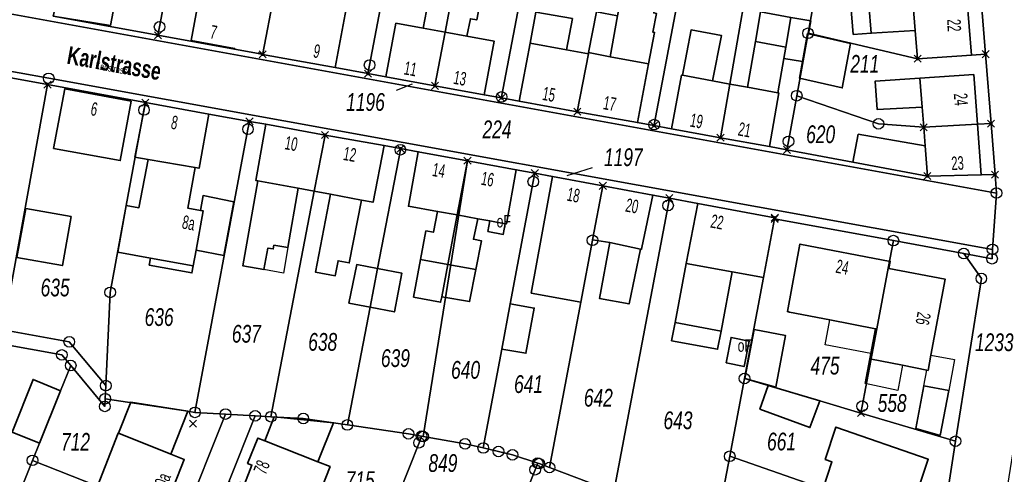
# Model space of a CAD drawing. Header units: metres. Extents: x 339653 to 341672, y 5744753 to 5747397.
# Tile 37 of 256: x 340695 to 340834, y 5745270 to 5745334. Entities that reach past the tile are written whole.
import ezdxf

# ---------------------------------------------------------------- set-up
doc = ezdxf.new("R2010")
doc.units = ezdxf.units.M
doc.header["$LTSCALE"] = 0.03
doc.header["$PDMODE"] = 3
doc.header["$PDSIZE"] = 0.5
for name, color, linetype, lineweight in [('B-Gebäude', 15, 'Continuous', 35), ('Flurstücke_Grenzpunkte', 7, 'Continuous', 25), ('Gewässer', 7, 'Continuous', 25), ('Lagebezeichnungen', 7, 'Continuous', 25), ('Netzpunkte', 7, 'Continuous', 25), ('Siedlung', 7, 'Continuous', 25), ('Siedlungsflächen - Bauwerke u. Einrichtungen', 7, 'Continuous', 25), ('Verkehr', 7, 'Continuous', 25)]:
    doc.layers.add(name, color=color, linetype=linetype, lineweight=lineweight)
doc.styles.add('Flurstücksnummer - K 10 700', font='ariali.ttf', dxfattribs={"width": 0.7})
doc.styles.add('Hausnummern NRW', font='arial.ttf', dxfattribs={"width": 0.595})
doc.styles.add('Name - Bauwerken u. Einrichtungen - F 10', font='arialbd.ttf', dxfattribs={"width": 0.7})
doc.styles.add('Sonstiger Text_ Bezeichnung - N 7 380', font='arial.ttf', dxfattribs={"width": 0.7})
doc.styles.add('Textart 8113', font='arial.ttf', dxfattribs={"width": 0.7})

# ---------------------------------------------------------------- blocks, each defined once
blk = doc.blocks.new('Grenzpunkt. Abmarkung nach Quellenlage nicht zu spezifizieren')
at = {"lineweight": -2}
blk.add_hatch(color=256, dxfattribs=at).paths.add_polyline_path([(0, 0.165, -1), (0, -0.165, -1)], flags=0)
blk.add_point((0, 0), dxfattribs=at)
blk = doc.blocks.new('Grenzpunkt mit Abmarkung (Marke)')
at = {"lineweight": -2}
blk.add_circle((0, 0), 0.499, dxfattribs=at)

msp = doc.modelspace()

# ---------------------------------------------------------------- linework, layer by layer
at = {"layer": 'B-Gebäude'}
for points in [[(340699.89, 5745334.816), (340699.918, 5745334.964), (340701.336, 5745342.367), (340701.367, 5745342.528), (340703.37, 5745342.168), (340703.341, 5745342.011), (340708.23, 5745341.145), (340709.374, 5745340.942), (340707.956, 5745333.497)], [(340752.321, 5745339.794), (340752.934, 5745343.001), (340756.886, 5745342.262), (340756.559, 5745340.539), (340756.279, 5745339.062), (340755.045, 5745332.553), (340751.978, 5745333.116), (340752.445, 5745335.576), (340751.548, 5745335.748)], [(340725.405, 5745330.154), (340725.428, 5745330.283), (340719.331, 5745331.407), (340720.83, 5745339.535), (340720.948, 5745339.513), (340726.627, 5745338.479), (340730.956, 5745337.692), (340729.401, 5745329.578), (340728.807, 5745329.665), (340728.784, 5745329.537)], [(340755.045, 5745332.553), (340756.279, 5745339.062), (340760.254, 5745338.327), (340759.5, 5745334.284), (340758.603, 5745334.452), (340758.123, 5745331.989)], [(340778.279, 5745329.109), (340779.327, 5745334.868), (340780.136, 5745339.31), (340783.917, 5745338.703), (340784.854, 5745338.552), (340785.022, 5745338.525), (340784.413, 5745335.266), (340784.779, 5745335.2), (340784.261, 5745332.563), (340784.516, 5745332.514), (340783.677, 5745328.081)], [(340729.373, 5745329.43), (340729.401, 5745329.578), (340730.956, 5745337.692), (340735.412, 5745336.881), (340741.121, 5745335.841), (340739.584, 5745327.564)], [(340814.678, 5745336.473), (340815.006, 5745332.397), (340812.482, 5745332.231), (340812.142, 5745336.3)], [(340815.006, 5745332.397), (340814.678, 5745336.473), (340820.891, 5745336.898), (340821.216, 5745332.806)], [(340821.216, 5745332.806), (340820.891, 5745336.898), (340828.483, 5745337.416), (340829.106, 5745329.328), (340821.533, 5745328.814)], [(340766.998, 5745331.009), (340767.824, 5745335.394), (340772.966, 5745334.472), (340772.125, 5745330.086)], [(340778.279, 5745329.109), (340775.238, 5745329.689), (340776.338, 5745335.424), (340779.327, 5745334.868)], [(340798.716, 5745331.223), (340799.454, 5745335.421), (340803.719, 5745334.622), (340802.992, 5745330.44)], [(340746.689, 5745326.268), (340748.116, 5745333.823), (340751.978, 5745333.116), (340755.045, 5745332.553), (340753.615, 5745325.009)], [(340802.715, 5745328.841), (340802.992, 5745330.44), (340803.719, 5745334.622), (340806.493, 5745334.138), (340806.178, 5745332.343), (340806.059, 5745332.365), (340805.334, 5745328.424)], [(340753.615, 5745325.009), (340755.045, 5745332.553), (340758.123, 5745331.989), (340761.961, 5745331.284), (340760.539, 5745323.75)], [(340788.453, 5745326.484), (340789.67, 5745332.88), (340793.936, 5745332.098), (340792.685, 5745325.71)], [(340806.178, 5745332.343), (340812.113, 5745330.986), (340810.939, 5745324.705), (340804.903, 5745326.099), (340805.334, 5745328.424), (340806.059, 5745332.365)], [(340765.46, 5745322.856), (340766.998, 5745331.009), (340772.125, 5745330.086), (340775.208, 5745329.532), (340773.642, 5745321.369)], [(340797.587, 5745324.813), (340798.716, 5745331.223), (340802.992, 5745330.44), (340802.715, 5745328.841), (340801.878, 5745324.028)], [(340773.642, 5745321.369), (340775.208, 5745329.532), (340775.238, 5745329.689), (340778.279, 5745329.109), (340783.677, 5745328.081), (340782.116, 5745319.828)], [(340822.179, 5745322.014), (340821.854, 5745326.073), (340829.431, 5745326.579), (340829.961, 5745319.589), (340822.406, 5745319.172)], [(340786.891, 5745318.961), (340788.326, 5745326.508), (340788.453, 5745326.484), (340792.685, 5745325.71), (340795.122, 5745325.264), (340793.804, 5745317.704)], [(340793.804, 5745317.704), (340795.122, 5745325.264), (340797.587, 5745324.813), (340801.878, 5745324.028), (340802.006, 5745324.005), (340800.705, 5745316.449)], [(340821.854, 5745326.073), (340822.179, 5745322.014), (340815.871, 5745321.656), (340815.549, 5745325.651)], [(340699.926, 5745316.188), (340701.525, 5745324.563), (340710.863, 5745322.848), (340709.338, 5745314.477)], [(340719.878, 5745313.501), (340713.249, 5745314.617), (340711.389, 5745314.962), (340712.867, 5745322.644), (340721.794, 5745321.034), (340720.43, 5745313.402)], [(340728.709, 5745311.631), (340728.396, 5745311.698), (340729.811, 5745319.589), (340738.147, 5745318.086), (340736.629, 5745310.181), (340734.35, 5745310.608)], [(340822.603, 5745316.551), (340822.406, 5745319.172), (340829.961, 5745319.589), (340830.495, 5745312.47), (340822.922, 5745312.303)], [(340736.629, 5745310.181), (340738.147, 5745318.086), (340746.463, 5745316.587), (340744.908, 5745308.628), (340743.27, 5745308.936), (340738.928, 5745309.75)], [(340812.445, 5745314.264), (340813.179, 5745318.2), (340822.603, 5745316.551), (340822.922, 5745312.303)], [(340753.979, 5745307.327), (340749.892, 5745308.065), (340751.261, 5745315.722), (340758.194, 5745314.472), (340756.745, 5745306.828)], [(340713.576, 5745300.768), (340708.993, 5745301.611), (340710.179, 5745308.166), (340711.95, 5745307.837), (340713.249, 5745314.617), (340719.878, 5745313.501), (340718.825, 5745307.804), (340720.608, 5745307.481), (340721.011, 5745307.408), (340720.008, 5745301.874), (340719.606, 5745299.658)], [(340756.745, 5745306.828), (340758.194, 5745314.472), (340765.052, 5745313.198), (340763.667, 5745305.579), (340763.51, 5745305.607), (340761.346, 5745305.998), (340759.636, 5745306.306)], [(340728.709, 5745311.631), (340734.35, 5745310.608), (340732.936, 5745302.264), (340730.959, 5745302.573), (340730.866, 5745302.048), (340730.116, 5745302.177), (340729.56, 5745299.143), (340726.573, 5745299.68)], [(340774.14, 5745294.56), (340767.168, 5745295.834), (340770.18, 5745312.246), (340777.244, 5745310.934), (340775.804, 5745303.34), (340775.792, 5745303.272)], [(340775.804, 5745303.34), (340777.244, 5745310.934), (340784.288, 5745309.626), (340782.738, 5745302.24), (340782.685, 5745301.985), (340782.558, 5745302.012), (340778.233, 5745302.955)], [(340720.008, 5745301.874), (340721.011, 5745307.408), (340720.608, 5745307.481), (340720.985, 5745309.564), (340725.337, 5745308.701), (340723.926, 5745301.12)], [(340738.928, 5745309.75), (340743.27, 5745308.936), (340741.549, 5745300.093), (340739.996, 5745300.395), (340739.587, 5745298.278), (340736.811, 5745298.777)], [(340694.797, 5745300.864), (340696.033, 5745307.758), (340702.414, 5745306.616), (340701.19, 5745299.71)], [(340751.598, 5745300.556), (340752.354, 5745304.585), (340753.397, 5745304.39), (340753.979, 5745307.327), (340756.745, 5745306.828), (340755.425, 5745299.861)], [(340795.457, 5745298.829), (340788.99, 5745300.019), (340790.591, 5745308.455), (340801.453, 5745306.439), (340801.424, 5745306.285), (340799.86, 5745298.02)], [(340755.425, 5745299.861), (340756.745, 5745306.828), (340759.636, 5745306.306), (340759.03, 5745303.405), (340760.176, 5745303.177), (340759.376, 5745299.144)], [(340763.51, 5745305.607), (340763.235, 5745304.084), (340761.079, 5745304.513), (340761.346, 5745305.998)], [(340778.233, 5745302.955), (340782.558, 5745302.012), (340780.943, 5745294.313), (340776.767, 5745295.1)], [(340815.791, 5745290.791), (340815.635, 5745290.821), (340809.195, 5745292.071), (340803.531, 5745293.17), (340803.227, 5745293.229), (340804.984, 5745302.724), (340817.686, 5745300.298), (340817.5, 5745299.315), (340817.4, 5745299.334)], [(340713.576, 5745300.768), (340719.606, 5745299.658), (340719.427, 5745298.674), (340713.405, 5745299.781)], [(340754.567, 5745295.333), (340754.42, 5745294.556), (340750.61, 5745295.286), (340751.598, 5745300.556), (340755.425, 5745299.861)], [(340745.535, 5745299.301), (340744.487, 5745293.863), (340741.521, 5745294.434), (340742.608, 5745299.853)], [(340744.487, 5745293.863), (340745.535, 5745299.301), (340748.952, 5745298.657), (340747.923, 5745293.2)], [(340754.567, 5745295.333), (340755.425, 5745299.861), (340759.376, 5745299.144), (340758.485, 5745294.651)], [(340787.409, 5745291.681), (340788.99, 5745300.019), (340795.457, 5745298.829), (340793.884, 5745290.488)], [(340817.5, 5745299.315), (340825.434, 5745297.795), (340823.424, 5745287.109), (340823.02, 5745284.962), (340822.825, 5745285.001), (340819.427, 5745285.675), (340814.827, 5745286.588), (340814.967, 5745287.325), (340815.635, 5745290.821), (340815.791, 5745290.791), (340817.4, 5745299.334)], [(340763.03, 5745287.938), (340764.225, 5745294.308), (340767.596, 5745293.723), (340766.409, 5745287.364)], [(340787.409, 5745291.681), (340793.884, 5745290.488), (340793.402, 5745287.929), (340786.923, 5745289.124)], [(340797.229, 5745283.805), (340798.535, 5745290.7), (340802.928, 5745289.873), (340801.594, 5745282.583)], [(340794.606, 5745286.015), (340795.298, 5745289.603), (340797.849, 5745289.071), (340797.121, 5745285.486)], [(340697.959, 5745274.726), (340694.105, 5745276.281), (340697.062, 5745283.685), (340700.932, 5745282.1)], [(340807.776, 5745280.666), (340806.392, 5745276.922), (340799.347, 5745279.517), (340800.534, 5745282.818)], [(340821.301, 5745276.777), (340822.416, 5745282.793), (340825.912, 5745282.115), (340824.7, 5745275.798)], [(340716.433, 5745273.18), (340709.101, 5745276.121), (340710.805, 5745280.485), (340718.848, 5745279.205)], [(340729.667, 5745275.036), (340730.999, 5745278.408), (340739.356, 5745277.582), (340737.116, 5745272.102)], [(340808.239, 5745268.322), (340809.492, 5745272.11), (340808.545, 5745272.422), (340810.047, 5745276.991), (340823.046, 5745272.443), (340820.236, 5745264.169)], [(340706.111, 5745268.676), (340709.046, 5745276.144), (340709.101, 5745276.121), (340716.433, 5745273.18), (340718.338, 5745272.43), (340715.409, 5745264.985)], [(340734.861, 5745265.178), (340727.372, 5745268.152), (340726.008, 5745268.694), (340726.206, 5745269.195), (340726.8, 5745268.959), (340727.858, 5745271.631), (340727.264, 5745271.867), (340728.674, 5745275.429), (340729.667, 5745275.036), (340737.116, 5745272.102), (340738.867, 5745271.411), (340736.2, 5745264.651)]]:
    msp.add_lwpolyline(points, close=True, dxfattribs=at)
at = {"layer": 'Flurstücke_Grenzpunkte', "color": 83}
for p, q in [((340748.227, 5745324.408), (340750.446, 5745325.274)), ((340775.748, 5745313.485), (340772.193, 5745312.317))]:
    msp.add_line(p, q, dxfattribs=at)
for points in [[(340714.64, 5745332.122), (340699.89, 5745334.816), (340699.918, 5745334.964), (340701.336, 5745342.367), (340701.367, 5745342.528), (340705, 5745361.49), (340719.703, 5745358.646), (340714.868, 5745333.313)], [(340725.405, 5745330.154), (340714.64, 5745332.122), (340714.868, 5745333.313), (340719.703, 5745358.646), (340725.576, 5745357.509), (340734.47, 5745356.028), (340730.956, 5745337.692), (340729.401, 5745329.578), (340729.373, 5745329.43), (340728.784, 5745329.537)], [(340739.584, 5745327.564), (340729.373, 5745329.43), (340729.401, 5745329.578), (340730.956, 5745337.692), (340734.47, 5745356.028), (340749.292, 5745353.56), (340744.421, 5745327.93), (340744.191, 5745326.722)], [(340746.689, 5745326.268), (340744.191, 5745326.722), (340744.421, 5745327.93), (340749.292, 5745353.56), (340758.729, 5745351.988), (340758.549, 5745351.038), (340756.886, 5745342.262), (340756.559, 5745340.539), (340756.279, 5745339.062), (340755.045, 5745332.553), (340753.615, 5745325.009)], [(340760.539, 5745323.75), (340753.615, 5745325.009), (340755.045, 5745332.553), (340756.279, 5745339.062), (340756.559, 5745340.539), (340756.886, 5745342.262), (340758.549, 5745351.038), (340758.729, 5745351.988), (340759.667, 5745351.831), (340764.061, 5745351.112), (340768.12, 5745350.447), (340767.941, 5745349.506), (340762.994, 5745323.445), (340762.968, 5745323.309)], [(340765.46, 5745322.856), (340762.968, 5745323.309), (340762.994, 5745323.445), (340767.941, 5745349.506), (340768.12, 5745350.447), (340778.883, 5745348.686), (340778.858, 5745348.559), (340778.729, 5745347.886), (340776.338, 5745335.424), (340775.238, 5745329.689), (340775.208, 5745329.532), (340773.642, 5745321.369)], [(340782.116, 5745319.828), (340773.642, 5745321.369), (340775.208, 5745329.532), (340775.238, 5745329.689), (340776.338, 5745335.424), (340778.729, 5745347.886), (340778.858, 5745348.559), (340778.883, 5745348.686), (340789.655, 5745346.923), (340789.53, 5745346.263), (340789.061, 5745343.788), (340788.173, 5745339.101), (340784.468, 5745319.549), (340784.44, 5745319.406)], [(340786.891, 5745318.961), (340784.44, 5745319.406), (340784.468, 5745319.549), (340788.173, 5745339.101), (340789.061, 5745343.788), (340789.53, 5745346.263), (340789.655, 5745346.923), (340793.605, 5745346.276), (340794.888, 5745346.066), (340798.671, 5745345.616), (340798.548, 5745344.907), (340795.122, 5745325.264), (340793.804, 5745317.704)], [(340800.705, 5745316.449), (340793.804, 5745317.704), (340795.122, 5745325.264), (340798.548, 5745344.907), (340798.671, 5745345.616), (340808.316, 5745344.466), (340806.127, 5745332.4), (340804.534, 5745323.62), (340803.367, 5745317.188), (340803.152, 5745316.004)], [(340821.533, 5745328.814), (340806.127, 5745332.4), (340808.316, 5745344.466), (340828.122, 5745342.103), (340830.123, 5745341.864), (340831.104, 5745329.464), (340829.106, 5745329.328)], [(340682.522, 5745329.093), (340662.503, 5745332.718), (340663.848, 5745340.607), (340832.651, 5745309.924), (340832.073, 5745301.993), (340699.263, 5745326.062)], [(340816.031, 5745319.664), (340804.534, 5745323.62), (340806.127, 5745332.4), (340821.533, 5745328.814), (340829.106, 5745329.328), (340831.104, 5745329.464), (340831.877, 5745319.694), (340829.961, 5745319.589), (340822.406, 5745319.172)], [(340692.86, 5745290.658), (340675.804, 5745293.733), (340682.359, 5745328.248), (340699.1, 5745325.173)], [(340702.16, 5745288.982), (340692.86, 5745290.658), (340699.1, 5745325.173), (340712.867, 5745322.644), (340712.674, 5745321.604), (340710.179, 5745308.166), (340707.91, 5745295.941), (340707.305, 5745282.817)], [(340718.848, 5745279.205), (340707.22, 5745280.97), (340707.305, 5745282.817), (340707.91, 5745295.941), (340710.179, 5745308.166), (340712.674, 5745321.604), (340712.867, 5745322.644), (340721.794, 5745321.034), (340727.516, 5745320.003), (340727.311, 5745318.907), (340719.841, 5745279.054)], [(340812.445, 5745314.264), (340803.152, 5745316.004), (340803.367, 5745317.188), (340804.534, 5745323.62), (340816.031, 5745319.664), (340822.406, 5745319.172), (340829.961, 5745319.589), (340831.877, 5745319.694), (340832.446, 5745312.513), (340830.495, 5745312.47), (340822.922, 5745312.303)], [(340728.312, 5745278.571), (340724.142, 5745278.809), (340719.841, 5745279.054), (340727.311, 5745318.907), (340727.516, 5745320.003), (340729.811, 5745319.589), (340738.147, 5745318.086), (340736.629, 5745310.181), (340730.535, 5745278.444)], [(340741.291, 5745277.28), (340735.093, 5745278.184), (340730.535, 5745278.444), (340736.629, 5745310.181), (340738.147, 5745318.086), (340746.463, 5745316.587), (340748.786, 5745316.168), (340748.755, 5745316.009), (340745.535, 5745299.301), (340744.487, 5745293.863)], [(340749.896, 5745276.027), (340741.291, 5745277.28), (340744.487, 5745293.863), (340745.535, 5745299.301), (340748.755, 5745316.009), (340748.786, 5745316.168), (340751.261, 5745315.722), (340758.194, 5745314.472), (340751.963, 5745275.664), (340751.741, 5745275.704)], [(340760.421, 5745274.037), (340757.859, 5745274.63), (340751.963, 5745275.664), (340758.194, 5745314.472), (340765.052, 5745313.198), (340767.678, 5745312.711), (340767.455, 5745311.522), (340764.225, 5745294.308), (340763.03, 5745287.938)], [(340764.537, 5745273.084), (340762.556, 5745273.543), (340760.421, 5745274.037), (340763.03, 5745287.938), (340764.225, 5745294.308), (340767.455, 5745311.522), (340767.678, 5745312.711), (340770.18, 5745312.246), (340777.244, 5745310.934), (340775.804, 5745303.34), (340775.792, 5745303.272), (340774.14, 5745294.56), (340769.73, 5745271.3), (340768.293, 5745271.841), (340768.081, 5745271.912)], [(340778.777, 5745267.888), (340769.73, 5745271.3), (340774.14, 5745294.56), (340775.792, 5745303.272), (340775.804, 5745303.34), (340777.244, 5745310.934), (340784.288, 5745309.626), (340786.617, 5745309.194), (340786.423, 5745308.169)], [(340793.053, 5745262.061), (340783.576, 5745265.93), (340778.777, 5745267.888), (340786.423, 5745308.169), (340786.617, 5745309.194), (340790.591, 5745308.455), (340801.453, 5745306.439), (340801.424, 5745306.285), (340799.86, 5745298.02), (340797.172, 5745283.818), (340795.1, 5745272.87), (340793.807, 5745266.044)], [(340800.534, 5745282.818), (340797.172, 5745283.818), (340799.86, 5745298.02), (340801.424, 5745306.285), (340818.132, 5745303.222), (340817.4, 5745299.334), (340815.791, 5745290.791), (340813.746, 5745279.928), (340813.562, 5745278.947), (340807.776, 5745280.666)], [(340826.875, 5745274.989), (340813.562, 5745278.947), (340813.746, 5745279.928), (340815.791, 5745290.791), (340817.4, 5745299.334), (340818.132, 5745303.222), (340828.033, 5745301.407), (340830.509, 5745297.897)], [(340657.194, 5745295.115), (340657.518, 5745297.028), (340675.804, 5745293.733), (340692.86, 5745290.658), (340702.16, 5745288.982), (340707.305, 5745282.817), (340707.22, 5745280.97), (340707.168, 5745279.889), (340702.363, 5745285.648), (340701.119, 5745287.139), (340683.421, 5745290.353), (340676.977, 5745291.523), (340669.068, 5745292.959)], [(340673.062, 5745266.251), (340673.259, 5745266.71), (340683.421, 5745290.353), (340701.119, 5745287.139), (340702.363, 5745285.648), (340700.932, 5745282.1), (340697.959, 5745274.726), (340696.981, 5745272.301), (340691.575, 5745258.898), (340676.447, 5745264.777)], [(340706.111, 5745268.676), (340696.981, 5745272.301), (340697.959, 5745274.726), (340700.932, 5745282.1), (340702.363, 5745285.648), (340707.168, 5745279.889), (340707.22, 5745280.97), (340718.848, 5745279.205), (340719.841, 5745279.054), (340724.142, 5745278.809), (340718.204, 5745263.875), (340715.409, 5745264.985)], [(340806.785, 5745268.825), (340795.1, 5745272.87), (340797.172, 5745283.818), (340800.534, 5745282.818), (340807.776, 5745280.666), (340813.562, 5745278.947), (340826.875, 5745274.989), (340824.946, 5745262.538), (340820.236, 5745264.169), (340808.239, 5745268.322)], [(340712.62, 5745250.541), (340713.397, 5745251.791), (340718.204, 5745263.875), (340724.142, 5745278.809), (340728.312, 5745278.571), (340724.627, 5745269.263), (340720.839, 5745259.695), (340717.131, 5745250.331), (340716.824, 5745248.873)], [(340745.879, 5745260.834), (340724.627, 5745269.263), (340728.312, 5745278.571), (340730.535, 5745278.444), (340735.093, 5745278.184), (340741.291, 5745277.28), (340749.896, 5745276.027), (340751.741, 5745275.704), (340751.375, 5745274.775), (340747.037, 5745263.774)], [(340767.714, 5745270.982), (340762.487, 5745257.717), (340752.103, 5745261.788), (340747.121, 5745263.742), (340747.037, 5745263.774), (340751.375, 5745274.775), (340751.741, 5745275.704), (340751.963, 5745275.664), (340757.859, 5745274.63), (340760.421, 5745274.037), (340762.556, 5745273.543), (340764.537, 5745273.084), (340768.081, 5745271.912)], [(340801.124, 5745258.816), (340793.053, 5745262.061), (340793.807, 5745266.044), (340795.1, 5745272.87), (340806.785, 5745268.825), (340808.239, 5745268.322), (340820.236, 5745264.169), (340824.946, 5745262.538), (340823.006, 5745250.017), (340805.768, 5745256.949)], [(340691.575, 5745258.898), (340696.981, 5745272.301), (340706.111, 5745268.676), (340715.409, 5745264.985), (340718.204, 5745263.875), (340713.397, 5745251.791), (340712.62, 5745250.541)], [(340753.294, 5745234.391), (340762.487, 5745257.717), (340767.714, 5745270.982), (340768.081, 5745271.912), (340768.293, 5745271.841), (340769.73, 5745271.3), (340778.777, 5745267.888), (340783.576, 5745265.93), (340780.654, 5745258.522), (340780.086, 5745257.081), (340777.681, 5745250.983), (340776.669, 5745248.419), (340773.252, 5745239.757), (340768.719, 5745228.265)]]:
    msp.add_lwpolyline(points, close=True, dxfattribs=at)
for points in [[(340836.549, 5745283.423), (340832.59, 5745258.881), (340831.818, 5745254.095), (340827.668, 5745228.37), (340825.816, 5745223.692), (340819.93, 5745230.505), (340820.014, 5745231.035), (340821.492, 5745240.414), (340823.006, 5745250.017), (340824.946, 5745262.538), (340826.875, 5745274.989), (340830.509, 5745297.897), (340828.033, 5745301.407), (340832.02, 5745300.675), (340832.073, 5745301.993), (340832.651, 5745309.924), (340832.446, 5745312.513), (340831.877, 5745319.694), (340831.104, 5745329.464), (340830.123, 5745341.864)], [(340699.89, 5745334.816), (340714.64, 5745332.122), (340725.405, 5745330.154), (340728.784, 5745329.537), (340729.373, 5745329.43), (340739.584, 5745327.564), (340744.191, 5745326.722), (340746.689, 5745326.268), (340753.615, 5745325.009), (340760.539, 5745323.75), (340762.968, 5745323.309), (340765.46, 5745322.856), (340773.642, 5745321.369), (340782.116, 5745319.828), (340784.44, 5745319.406), (340786.891, 5745318.961), (340793.804, 5745317.704), (340800.705, 5745316.449), (340803.152, 5745316.004), (340812.445, 5745314.264), (340822.922, 5745312.303), (340830.495, 5745312.47), (340832.446, 5745312.513), (340832.651, 5745309.924), (340663.848, 5745340.607)], [(340682.522, 5745329.093), (340699.263, 5745326.062), (340832.073, 5745301.993), (340832.02, 5745300.675), (340828.033, 5745301.407), (340818.132, 5745303.222), (340801.424, 5745306.285), (340801.453, 5745306.439), (340790.591, 5745308.455), (340786.617, 5745309.194), (340784.288, 5745309.626), (340777.244, 5745310.934), (340770.18, 5745312.246), (340767.678, 5745312.711), (340765.052, 5745313.198), (340758.194, 5745314.472), (340751.261, 5745315.722), (340748.786, 5745316.168), (340746.463, 5745316.587), (340738.147, 5745318.086), (340729.811, 5745319.589), (340727.516, 5745320.003), (340721.794, 5745321.034), (340712.867, 5745322.644), (340699.1, 5745325.173), (340682.359, 5745328.248)], [(340692.86, 5745290.658), (340702.16, 5745288.982)], [(340702.16, 5745288.982), (340707.305, 5745282.817)], [(340707.22, 5745280.97), (340707.305, 5745282.817)], [(340707.22, 5745280.97), (340718.848, 5745279.205)], [(340718.848, 5745279.205), (340719.841, 5745279.054)], [(340719.841, 5745279.054), (340724.142, 5745278.809)], [(340724.142, 5745278.809), (340728.312, 5745278.571)], [(340728.312, 5745278.571), (340730.535, 5745278.444)], [(340730.535, 5745278.444), (340735.093, 5745278.184)], [(340735.093, 5745278.184), (340741.291, 5745277.28)], [(340741.291, 5745277.28), (340749.896, 5745276.027)], [(340749.896, 5745276.027), (340751.741, 5745275.704)], [(340751.741, 5745275.704), (340751.963, 5745275.664)], [(340751.963, 5745275.664), (340757.859, 5745274.63)], [(340757.859, 5745274.63), (340760.421, 5745274.037)], [(340760.421, 5745274.037), (340762.556, 5745273.543)], [(340762.556, 5745273.543), (340764.537, 5745273.084)], [(340764.537, 5745273.084), (340768.081, 5745271.912)], [(340768.081, 5745271.912), (340768.293, 5745271.841)], [(340768.293, 5745271.841), (340769.73, 5745271.3)], [(340769.73, 5745271.3), (340778.777, 5745267.888)]]:
    msp.add_lwpolyline(points, dxfattribs=at)
at = {"layer": 'Gewässer', "color": 83}
msp.add_lwpolyline([(340653.869, 5745275.458), (340651.996, 5745276.427), (340655.549, 5745297.382), (340656.533, 5745297.205), (340657.518, 5745297.028), (340675.804, 5745293.733), (340692.86, 5745290.658), (340702.16, 5745288.982), (340707.305, 5745282.817), (340707.22, 5745280.97), (340707.168, 5745279.889), (340702.363, 5745285.648), (340701.119, 5745287.139), (340683.421, 5745290.353), (340676.977, 5745291.523), (340677.396, 5745292.238), (340669.567, 5745293.782), (340669.068, 5745292.959), (340657.194, 5745295.115)], close=True, dxfattribs=at)
at = {"layer": 'Netzpunkte', "color": 83}
msp.add_point((340719.576, 5745277.47), dxfattribs=at)
at = {"layer": 'Siedlung', "color": 83}
for points in [[(340830.123, 5745341.864), (340831.104, 5745329.464), (340831.877, 5745319.694), (340832.446, 5745312.513), (340830.495, 5745312.47), (340822.922, 5745312.303), (340812.445, 5745314.264), (340803.152, 5745316.004), (340800.705, 5745316.449), (340793.804, 5745317.704), (340786.891, 5745318.961), (340784.44, 5745319.406), (340782.116, 5745319.828), (340773.642, 5745321.369), (340765.46, 5745322.856), (340762.968, 5745323.309), (340760.539, 5745323.75), (340753.615, 5745325.009), (340746.689, 5745326.268), (340744.191, 5745326.722), (340739.584, 5745327.564), (340729.373, 5745329.43), (340728.784, 5745329.537), (340725.405, 5745330.154), (340714.64, 5745332.122), (340699.89, 5745334.816)], [(340682.359, 5745328.248), (340699.1, 5745325.173), (340712.867, 5745322.644), (340721.794, 5745321.034), (340727.516, 5745320.003), (340729.811, 5745319.589), (340738.147, 5745318.086), (340746.463, 5745316.587), (340748.786, 5745316.168), (340751.261, 5745315.722), (340758.194, 5745314.472), (340765.052, 5745313.198), (340767.678, 5745312.711), (340770.18, 5745312.246), (340777.244, 5745310.934), (340784.288, 5745309.626), (340786.617, 5745309.194), (340790.591, 5745308.455), (340801.453, 5745306.439), (340801.424, 5745306.285), (340818.132, 5745303.222), (340828.033, 5745301.407), (340830.509, 5745297.897), (340826.875, 5745274.989), (340824.946, 5745262.538)], [(340778.777, 5745267.888), (340769.73, 5745271.3), (340768.293, 5745271.841), (340768.081, 5745271.912), (340764.537, 5745273.084), (340762.556, 5745273.543), (340760.421, 5745274.037), (340757.859, 5745274.63), (340751.963, 5745275.664), (340751.741, 5745275.704), (340749.896, 5745276.027), (340741.291, 5745277.28), (340735.093, 5745278.184), (340730.535, 5745278.444), (340728.312, 5745278.571), (340724.142, 5745278.809), (340719.841, 5745279.054), (340718.848, 5745279.205), (340707.22, 5745280.97), (340707.305, 5745282.817), (340702.16, 5745288.982), (340692.86, 5745290.658)], [(340747.037, 5745263.774), (340751.375, 5745274.775), (340751.741, 5745275.704), (340751.963, 5745275.664), (340757.859, 5745274.63), (340760.421, 5745274.037), (340762.556, 5745273.543), (340764.537, 5745273.084), (340768.081, 5745271.912), (340768.293, 5745271.841), (340769.73, 5745271.3), (340778.777, 5745267.888)]]:
    msp.add_lwpolyline(points, dxfattribs=at)
for points in [[(340724.142, 5745278.809), (340718.204, 5745263.875), (340713.397, 5745251.791), (340712.62, 5745250.541), (340691.575, 5745258.898), (340676.447, 5745264.777), (340673.062, 5745266.251), (340668.936, 5745268.047), (340661.847, 5745271.32), (340653.869, 5745275.458), (340657.194, 5745295.115), (340669.068, 5745292.959), (340669.567, 5745293.782), (340677.396, 5745292.238), (340676.977, 5745291.523), (340683.421, 5745290.353), (340701.119, 5745287.139), (340702.363, 5745285.648), (340707.168, 5745279.889), (340707.22, 5745280.97), (340718.848, 5745279.205), (340719.841, 5745279.054)], [(340728.312, 5745278.571), (340730.535, 5745278.444), (340735.093, 5745278.184), (340741.291, 5745277.28), (340749.896, 5745276.027), (340751.741, 5745275.704), (340751.375, 5745274.775), (340747.037, 5745263.774), (340745.879, 5745260.834), (340742.104, 5745251.26), (340737.868, 5745240.516), (340716.824, 5745248.873), (340717.131, 5745250.331), (340720.839, 5745259.695), (340724.627, 5745269.263)]]:
    msp.add_lwpolyline(points, close=True, dxfattribs=at)
at = {"layer": 'Siedlungsflächen - Bauwerke u. Einrichtungen', "color": 83}
for points in [[(340730.959, 5745302.573), (340732.936, 5745302.264), (340732.324, 5745298.647), (340729.56, 5745299.143), (340730.116, 5745302.177), (340730.866, 5745302.048)], [(340809.195, 5745292.071), (340815.635, 5745290.821), (340814.967, 5745287.325), (340808.515, 5745288.571)], [(340814.827, 5745286.588), (340819.427, 5745285.675), (340818.768, 5745282.137), (340814.159, 5745283.104)], [(340823.424, 5745287.109), (340826.752, 5745286.489), (340825.912, 5745282.115), (340822.416, 5745282.793), (340822.825, 5745285.001), (340823.02, 5745284.962)]]:
    msp.add_lwpolyline(points, close=True, dxfattribs=at)
at = {"layer": 'Verkehr', "color": 83}
for points in [[(340834.891, 5745220.999), (340832.899, 5745220.886), (340830.947, 5745221.317), (340829.259, 5745222.46), (340828.113, 5745224.092), (340827.669, 5745226.051), (340828.002, 5745228.279), (340827.668, 5745228.37), (340825.816, 5745223.692), (340819.93, 5745230.505), (340820.014, 5745231.035), (340821.492, 5745240.414), (340823.006, 5745250.017), (340824.946, 5745262.538), (340826.875, 5745274.989), (340830.509, 5745297.897), (340828.033, 5745301.407), (340832.02, 5745300.675), (340832.073, 5745301.993), (340832.651, 5745309.924), (340832.446, 5745312.513), (340831.877, 5745319.694), (340831.104, 5745329.464), (340830.123, 5745341.864)], [(340699.89, 5745334.816), (340714.64, 5745332.122), (340725.405, 5745330.154), (340728.784, 5745329.537), (340729.373, 5745329.43), (340739.584, 5745327.564), (340744.191, 5745326.722), (340746.689, 5745326.268), (340753.615, 5745325.009), (340760.539, 5745323.75), (340762.968, 5745323.309), (340765.46, 5745322.856), (340773.642, 5745321.369), (340782.116, 5745319.828), (340784.44, 5745319.406), (340786.891, 5745318.961), (340793.804, 5745317.704), (340800.705, 5745316.449), (340803.152, 5745316.004), (340812.445, 5745314.264), (340822.922, 5745312.303), (340830.495, 5745312.47), (340832.446, 5745312.513), (340832.651, 5745309.924), (340832.073, 5745301.993), (340832.02, 5745300.675), (340828.033, 5745301.407), (340818.132, 5745303.222), (340801.424, 5745306.285), (340801.453, 5745306.439), (340790.591, 5745308.455), (340786.617, 5745309.194), (340784.288, 5745309.626), (340777.244, 5745310.934), (340770.18, 5745312.246), (340767.678, 5745312.711), (340765.052, 5745313.198), (340758.194, 5745314.472), (340751.261, 5745315.722), (340748.786, 5745316.168), (340746.463, 5745316.587), (340738.147, 5745318.086), (340729.811, 5745319.589), (340727.516, 5745320.003), (340721.794, 5745321.034), (340712.867, 5745322.644), (340699.1, 5745325.173), (340682.359, 5745328.248)]]:
    msp.add_lwpolyline(points, dxfattribs=at)
msp.add_lwpolyline([(340716.824, 5745248.873), (340712.62, 5745250.541), (340713.397, 5745251.791), (340718.204, 5745263.875), (340724.142, 5745278.809), (340728.312, 5745278.571), (340724.627, 5745269.263), (340720.839, 5745259.695), (340717.131, 5745250.331)], close=True, dxfattribs=at)

# ---------------------------------------------------------------- block references
at = {"layer": 'Flurstücke_Grenzpunkte', "color": 83, "xscale": 1.5, "yscale": 1.5, "zscale": 1.5}
for name, p in [('Grenzpunkt mit Abmarkung (Marke)', (340714.868, 5745333.313)), ('Grenzpunkt. Abmarkung nach Quellenlage nicht zu spezifizieren', (340714.64, 5745332.122)), ('Grenzpunkt mit Abmarkung (Marke)', (340806.127, 5745332.4)), ('Grenzpunkt. Abmarkung nach Quellenlage nicht zu spezifizieren', (340729.373, 5745329.43)), ('Grenzpunkt. Abmarkung nach Quellenlage nicht zu spezifizieren', (340831.104, 5745329.464)), ('Grenzpunkt mit Abmarkung (Marke)', (340744.421, 5745327.93)), ('Grenzpunkt. Abmarkung nach Quellenlage nicht zu spezifizieren', (340821.533, 5745328.814)), ('Grenzpunkt mit Abmarkung (Marke)', (340699.263, 5745326.062)), ('Grenzpunkt. Abmarkung nach Quellenlage nicht zu spezifizieren', (340744.191, 5745326.722)), ('Grenzpunkt. Abmarkung nach Quellenlage nicht zu spezifizieren', (340699.1, 5745325.173)), ('Grenzpunkt. Abmarkung nach Quellenlage nicht zu spezifizieren', (340753.615, 5745325.009)), ('Grenzpunkt mit Abmarkung (Marke)', (340762.994, 5745323.445)), ('Grenzpunkt. Abmarkung nach Quellenlage nicht zu spezifizieren', (340762.968, 5745323.309)), ('Grenzpunkt mit Abmarkung (Marke)', (340804.534, 5745323.62)), ('Grenzpunkt. Abmarkung nach Quellenlage nicht zu spezifizieren', (340712.867, 5745322.644)), ('Grenzpunkt mit Abmarkung (Marke)', (340712.674, 5745321.604)), ('Grenzpunkt. Abmarkung nach Quellenlage nicht zu spezifizieren', (340773.642, 5745321.369)), ('Grenzpunkt mit Abmarkung (Marke)', (340727.311, 5745318.907)), ('Grenzpunkt. Abmarkung nach Quellenlage nicht zu spezifizieren', (340727.516, 5745320.003)), ('Grenzpunkt mit Abmarkung (Marke)', (340784.468, 5745319.549)), ('Grenzpunkt. Abmarkung nach Quellenlage nicht zu spezifizieren', (340784.44, 5745319.406)), ('Grenzpunkt mit Abmarkung (Marke)', (340816.031, 5745319.664)), ('Grenzpunkt. Abmarkung nach Quellenlage nicht zu spezifizieren', (340822.406, 5745319.172)), ('Grenzpunkt. Abmarkung nach Quellenlage nicht zu spezifizieren', (340831.877, 5745319.694)), ('Grenzpunkt. Abmarkung nach Quellenlage nicht zu spezifizieren', (340738.147, 5745318.086)), ('Grenzpunkt. Abmarkung nach Quellenlage nicht zu spezifizieren', (340793.804, 5745317.704)), ('Grenzpunkt mit Abmarkung (Marke)', (340803.367, 5745317.188)), ('Grenzpunkt mit Abmarkung (Marke)', (340748.755, 5745316.009)), ('Grenzpunkt. Abmarkung nach Quellenlage nicht zu spezifizieren', (340748.786, 5745316.168)), ('Grenzpunkt. Abmarkung nach Quellenlage nicht zu spezifizieren', (340803.152, 5745316.004)), ('Grenzpunkt. Abmarkung nach Quellenlage nicht zu spezifizieren', (340758.194, 5745314.472)), ('Grenzpunkt. Abmarkung nach Quellenlage nicht zu spezifizieren', (340767.678, 5745312.711)), ('Grenzpunkt. Abmarkung nach Quellenlage nicht zu spezifizieren', (340822.922, 5745312.303)), ('Grenzpunkt. Abmarkung nach Quellenlage nicht zu spezifizieren', (340832.446, 5745312.513)), ('Grenzpunkt mit Abmarkung (Marke)', (340767.455, 5745311.522)), ('Grenzpunkt. Abmarkung nach Quellenlage nicht zu spezifizieren', (340777.244, 5745310.934)), ('Grenzpunkt mit Abmarkung (Marke)', (340832.651, 5745309.924)), ('Grenzpunkt mit Abmarkung (Marke)', (340786.423, 5745308.169)), ('Grenzpunkt. Abmarkung nach Quellenlage nicht zu spezifizieren', (340786.617, 5745309.194)), ('Grenzpunkt. Abmarkung nach Quellenlage nicht zu spezifizieren', (340801.424, 5745306.285)), ('Grenzpunkt. Abmarkung nach Quellenlage nicht zu spezifizieren', (340801.453, 5745306.439)), ('Grenzpunkt mit Abmarkung (Marke)', (340775.792, 5745303.272)), ('Grenzpunkt mit Abmarkung (Marke)', (340818.132, 5745303.222)), ('Grenzpunkt mit Abmarkung (Marke)', (340828.033, 5745301.407)), ('Grenzpunkt mit Abmarkung (Marke)', (340832.073, 5745301.993)), ('Grenzpunkt mit Abmarkung (Marke)', (340832.02, 5745300.675)), ('Grenzpunkt mit Abmarkung (Marke)', (340830.509, 5745297.897)), ('Grenzpunkt mit Abmarkung (Marke)', (340707.91, 5745295.941)), ('Grenzpunkt mit Abmarkung (Marke)', (340702.16, 5745288.982)), ('Grenzpunkt mit Abmarkung (Marke)', (340701.119, 5745287.139)), ('Grenzpunkt mit Abmarkung (Marke)', (340702.363, 5745285.648)), ('Grenzpunkt mit Abmarkung (Marke)', (340797.172, 5745283.818)), ('Grenzpunkt mit Abmarkung (Marke)', (340707.305, 5745282.817)), ('Grenzpunkt mit Abmarkung (Marke)', (340707.22, 5745280.97)), ('Grenzpunkt mit Abmarkung (Marke)', (340707.168, 5745279.889)), ('Grenzpunkt mit Abmarkung (Marke)', (340719.841, 5745279.054)), ('Grenzpunkt mit Abmarkung (Marke)', (340724.142, 5745278.809)), ('Grenzpunkt mit Abmarkung (Marke)', (340813.746, 5745279.928)), ('Grenzpunkt. Abmarkung nach Quellenlage nicht zu spezifizieren', (340813.562, 5745278.947)), ('Grenzpunkt mit Abmarkung (Marke)', (340728.312, 5745278.571)), ('Grenzpunkt mit Abmarkung (Marke)', (340730.535, 5745278.444)), ('Grenzpunkt mit Abmarkung (Marke)', (340735.093, 5745278.184)), ('Grenzpunkt mit Abmarkung (Marke)', (340741.291, 5745277.28)), ('Grenzpunkt mit Abmarkung (Marke)', (340749.896, 5745276.027)), ('Grenzpunkt mit Abmarkung (Marke)', (340751.375, 5745274.775)), ('Grenzpunkt mit Abmarkung (Marke)', (340751.741, 5745275.704)), ('Grenzpunkt mit Abmarkung (Marke)', (340751.963, 5745275.664)), ('Grenzpunkt mit Abmarkung (Marke)', (340757.859, 5745274.63)), ('Grenzpunkt mit Abmarkung (Marke)', (340826.875, 5745274.989)), ('Grenzpunkt mit Abmarkung (Marke)', (340760.421, 5745274.037)), ('Grenzpunkt mit Abmarkung (Marke)', (340762.556, 5745273.543)), ('Grenzpunkt mit Abmarkung (Marke)', (340696.981, 5745272.301)), ('Grenzpunkt mit Abmarkung (Marke)', (340764.537, 5745273.084)), ('Grenzpunkt mit Abmarkung (Marke)', (340768.081, 5745271.912)), ('Grenzpunkt mit Abmarkung (Marke)', (340768.293, 5745271.841)), ('Grenzpunkt mit Abmarkung (Marke)', (340795.1, 5745272.87)), ('Grenzpunkt mit Abmarkung (Marke)', (340767.714, 5745270.982)), ('Grenzpunkt mit Abmarkung (Marke)', (340769.73, 5745271.3))]:
    msp.add_blockref(name, p, dxfattribs=at)

# ---------------------------------------------------------------- texts
at = {"layer": 'B-Gebäude', "char_height": 1.75, "attachment_point": 7, "line_spacing_factor": 0.69, "style": 'Sonstiger Text_ Bezeichnung - N 7 380'}
for insert in [(340762.297, 5745305.05), (340796.22, 5745287.548)]:
    msp.add_mtext('oF', dxfattribs=dict(at, insert=insert))
at = {"layer": 'Flurstücke_Grenzpunkte', "color": 83, "char_height": 2.5, "attachment_point": 8, "line_spacing_factor": 0.69, "style": 'Flurstücksnummer - K 10 700'}
for s, insert in [('211', (340814.108, 5745326.846)), ('1196', (340743.847, 5745321.45)), ('224', (340762.356, 5745317.636)), ('620', (340807.896, 5745316.906)), ('1197', (340780.128, 5745313.674)), ('635', (340700.17, 5745295.338)), ('636', (340714.804, 5745291.177)), ('637', (340727.081, 5745288.827)), ('638', (340737.824, 5745287.687)), ('1233', (340832.331, 5745287.631)), ('639', (340748.058, 5745285.4)), ('640', (340757.927, 5745283.753)), ('475', (340808.513, 5745284.341)), ('641', (340766.788, 5745281.743)), ('642', (340776.611, 5745279.824)), ('558', (340817.955, 5745279.08)), ('643', (340787.821, 5745276.648)), ('712', (340703.045, 5745273.652)), ('661', (340802.395, 5745273.663)), ('849', (340754.737, 5745270.635)), ('715', (340743.103, 5745268.239))]:
    msp.add_mtext(s, dxfattribs=dict(at, insert=insert))
at = {"layer": 'Lagebezeichnungen', "color": 83, "attachment_point": 8, "line_spacing_factor": 0.69}
for s, insert, char_height, rotation, style in [('22', (340825.735, 5745333.483), 1.9, 272.25001, 'Hausnummern NRW'), ('7', (340722.307, 5745331.633), 1.9, 349.54198, 'Hausnummern NRW'), ('Karlstrasse', (340708.263, 5745326.922), 2.5, 349.74899, 'Name - Bauwerken u. Einrichtungen - F 10'), ('9', (340736.828, 5745328.92), 1.9, 349.64999, 'Hausnummern NRW'), ('Karlstrasse', (340708.263, 5745326.922), 1, 349.74899, 'Textart 8113'), ('11', (340750.014, 5745326.478), 1.9, 349.74899, 'Hausnummern NRW'), ('13', (340756.976, 5745325.127), 1.9, 349.74899, 'Hausnummern NRW'), ('15', (340769.491, 5745322.86), 1.9, 349.74899, 'Hausnummern NRW'), ('17', (340778.057, 5745321.582), 1.9, 349.70398, 'Hausnummern NRW'), ('24', (340826.692, 5745323.028), 1.9, 274.34702, 'Hausnummern NRW'), ('6', (340705.495, 5745320.783), 1.9, 349.54198, 'Hausnummern NRW'), ('8', (340716.799, 5745318.887), 1.9, 349.78502, 'Hausnummern NRW'), ('19', (340790.264, 5745319.113), 1.9, 349.74899, 'Hausnummern NRW'), ('21', (340797.032, 5745317.885), 1.9, 349.74899, 'Hausnummern NRW'), ('10', (340733.231, 5745315.924), 1.9, 349.74899, 'Hausnummern NRW'), ('12', (340741.474, 5745314.438), 1.9, 349.74899, 'Hausnummern NRW'), ('23', (340827.208, 5745313.154), 1.9, 2.94297, 'Hausnummern NRW'), ('14', (340754.005, 5745312.178), 1.9, 349.74899, 'Hausnummern NRW'), ('16', (340760.854, 5745310.926), 1.9, 349.44298, 'Hausnummern NRW'), ('18', (340772.934, 5745308.683), 1.9, 349.44298, 'Hausnummern NRW'), ('20', (340781.182, 5745307.15), 1.9, 349.44298, 'Hausnummern NRW'), ('8a', (340718.789, 5745304.762), 1.9, 349.72203, 'Hausnummern NRW'), ('22', (340793.162, 5745304.925), 1.9, 349.44298, 'Hausnummern NRW'), ('24', (340810.772, 5745298.564), 1.9, 349.19098, 'Hausnummern NRW'), ('26', (340821.368, 5745292.429), 1.9, 259.15499, 'Hausnummern NRW'), ('78', (340730.136, 5745270.978), 1.9, 68.445, 'Hausnummern NRW'), ('80a', (340716.057, 5745268.807), 1.9, 68.54398, 'Hausnummern NRW')]:
    msp.add_mtext(s, dxfattribs=dict(at, insert=insert, char_height=char_height, rotation=rotation, style=style))

doc.saveas('drawing.dxf')
